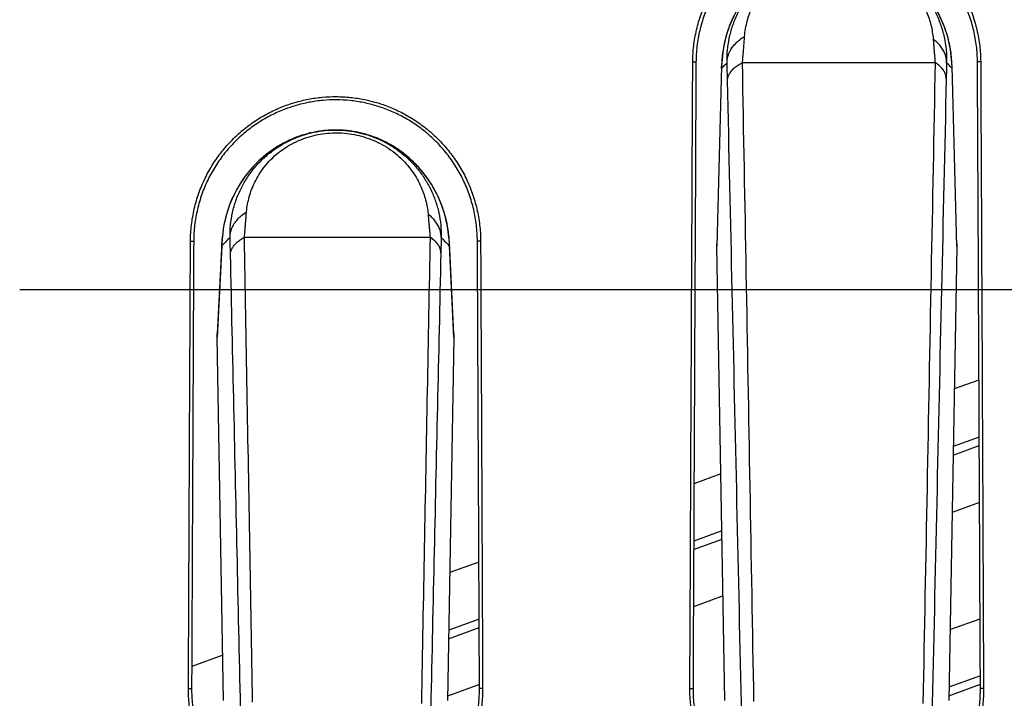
# Model space of a CAD drawing. Header units: inches. Extents: x 0 to 34, y 0 to 22.
# Tile 20 of 64: x 9.32 to 9.595, y 10.671 to 10.861. Entities that reach past the tile are written whole.
import ezdxf

# ---------------------------------------------------------------- set-up
doc = ezdxf.new("R2010")
doc.units = ezdxf.units.IN
doc.header["$LTSCALE"] = 1.87
doc.header["$MEASUREMENT"] = 0
doc.layers.get('0').update_dxf_attribs({"linetype": 'CONTINUOUS'})
doc.layers.add('DIMENSIONS', color=7, linetype='CONTINUOUS')
doc.styles.get("Standard").update_dxf_attribs({"font": 'txt', "width": 0.8})
doc.dimstyles.new('DIMSTYLE_1', dxfattribs={"dimtxt": 0.125, "dimasz": 0.18, "dimexe": 0.18, "dimexo": 0.0625, "dimgap": 0.09, "dimtad": 0, "dimtih": 1, "dimtoh": 1, "dimdec": 3, "dimzin": 4, "dimdsep": 46, "dimtxsty": 'STANDARD', "dimblk": '_FILLED', "dimblk1": '_FILLED', "dimblk2": '_FILLED', "dimcen": 0.09, "dimadec": 0, "dimazin": 0, "dimtp": 0.01, "dimtm": 0.01, "dimtfac": 1, "dimtdec": 3, "dimtofl": 0, "dimtmove": 0, "dimatfit": 3, "dimldrblk": '_FILLED', "dimfxl": 1, "dimtolj": 1, "dimtzin": 4, "dimarcsym": 0})

# ---------------------------------------------------------------- blocks, each defined once
blk = doc.blocks.new('_FILLED')
at = {"color": 0, "linetype": 'BYBLOCK'}
blk.add_solid([(0, 0), (-1, 0.1736), (-1, -0.1736)], dxfattribs=at)
blk = doc.blocks.new('*D5')
at = {"layer": 'DIMENSIONS', "color": 2, "linetype": 'CONTINUOUS'}
for p, q in [((9.32, 10.7853), (11.60891, 10.7853)), ((11.48391, 10.7853), (11.48391, 8.64901)), ((11.48391, 6.46932), (11.48391, 8.39901)), ((10.17781, 6.46932), (11.60891, 6.46932))]:
    blk.add_line(p, q, dxfattribs=at)
at = {"layer": 'DIMENSIONS', "color": 2, "linetype": 'CONTINUOUS', "xscale": 0.18, "yscale": 0.18, "zscale": 0.18}
for p, rotation in [((11.48391, 10.7853), 90), ((11.48391, 6.46932), 270)]:
    blk.add_blockref('_FILLED', p, dxfattribs=dict(at, rotation=rotation))
at = {"layer": 'DIMENSIONS', "color": 2, "linetype": 'CONTINUOUS', "width": 0.8}
for s, p in [('[', (11.39641, 8.46151)), (']', (12.09641, 8.46151)), ('4.316', (10.77141, 8.46151)), ('109.63', (11.49641, 8.46151))]:
    blk.add_text(s, height=0.125, dxfattribs=at).set_placement(p)

msp = doc.modelspace()

# ---------------------------------------------------------------- linework, layer by layer
at = {"color": 7, "linetype": 'CONTINUOUS'}
for p, q in [((9.50801, 10.84882), (9.50891, 10.84882)), ((9.51604, 10.84769), (9.51474, 10.79742)), ((9.51603, 10.84704), (9.51604, 10.84769)), ((9.52189, 10.84869), (9.57571, 10.84866)), ((9.58174, 10.79742), (9.58045, 10.84769)), ((9.58045, 10.84704), (9.58045, 10.84769)), ((9.58843, 10.84882), (9.58753, 10.84882)), ((9.3677, 10.79882), (9.3686, 10.79882)), ((9.37644, 10.79842), (9.3752, 10.77292)), ((9.37642, 10.79744), (9.37644, 10.79842)), ((9.38275, 10.79988), (9.43464, 10.79986)), ((9.44128, 10.77292), (9.44005, 10.79842)), ((9.44006, 10.79744), (9.44005, 10.79842)), ((9.44875, 10.79882), (9.44785, 10.79882)), ((9.51474, 10.79742), (9.51474, 10.79808)), ((9.58174, 10.79808), (9.58174, 10.79742)), ((9.37642, 10.79744), (9.37519, 10.77194)), ((9.4413, 10.77192), (9.44006, 10.79744)), ((9.51697, 10.67054), (9.51474, 10.79742)), ((9.58174, 10.79742), (9.57951, 10.67054)), ((9.37697, 10.67054), (9.37519, 10.77192)), ((9.4413, 10.77192), (9.43951, 10.67054)), ((9.58796, 10.76001), (9.58104, 10.7575)), ((9.58804, 10.74408), (9.58076, 10.74143)), ((9.58072, 10.73905), (9.58805, 10.74172)), ((9.51586, 10.73377), (9.50834, 10.73104)), ((9.58812, 10.72578), (9.58043, 10.72299)), ((9.50826, 10.71268), (9.51618, 10.71556)), ((9.51614, 10.71791), (9.50827, 10.71505)), ((9.44827, 10.70917), (9.44014, 10.70621)), ((9.51646, 10.6997), (9.50819, 10.69669)), ((9.43981, 10.68776), (9.44835, 10.69087)), ((9.44834, 10.69324), (9.43986, 10.69015)), ((9.57986, 10.6903), (9.58827, 10.69336)), ((9.37675, 10.68314), (9.36805, 10.67997)), ((9.58834, 10.67743), (9.57958, 10.67423)), ((9.44842, 10.67494), (9.43953, 10.6717)), ((9.57953, 10.67185), (9.58835, 10.67506)), ((9.36714, 10.67382), (9.36802, 10.67382)), ((9.44931, 10.67382), (9.44843, 10.67382)), ((9.5072, 10.67382), (9.50808, 10.67382)), ((9.58924, 10.67382), (9.58836, 10.67382))]:
    msp.add_line(p, q, dxfattribs=at)
for points in [[(9.53298, 10.87588), (9.53186, 10.87523), (9.53055, 10.8744), (9.52929, 10.8735), (9.52807, 10.87255), (9.52686, 10.8715), (9.52561, 10.87031), (9.5243, 10.8689), (9.52301, 10.86734), (9.52175, 10.8656), (9.52054, 10.86366), (9.51937, 10.86146), (9.51827, 10.85892), (9.51728, 10.85592), (9.51647, 10.85227), (9.51604, 10.84769)], [(9.58045, 10.84769), (9.58002, 10.85222), (9.57923, 10.85584), (9.57825, 10.85882), (9.57716, 10.86135), (9.57601, 10.86355), (9.57481, 10.86548), (9.57357, 10.86721), (9.5723, 10.86877), (9.571, 10.87018), (9.56976, 10.87138), (9.56855, 10.87243), (9.56735, 10.87338), (9.56611, 10.87427), (9.56483, 10.87511), (9.56349, 10.87589), (9.56286, 10.87622)], [(9.39557, 10.82709), (9.39529, 10.82696), (9.39424, 10.82645), (9.39319, 10.82589), (9.39212, 10.82527), (9.39105, 10.82459), (9.38999, 10.82386), (9.38898, 10.82309), (9.38799, 10.82228), (9.38702, 10.82142), (9.38607, 10.82049), (9.38513, 10.81951), (9.3842, 10.81845), (9.38328, 10.8173), (9.38237, 10.81605), (9.38148, 10.81468), (9.38058, 10.81314), (9.37961, 10.81123), (9.37864, 10.80894), (9.37773, 10.80622), (9.37694, 10.80285), (9.37644, 10.79842)], [(9.44005, 10.79842), (9.43954, 10.80284), (9.43876, 10.80622), (9.43785, 10.80894), (9.43688, 10.81122), (9.43591, 10.81314), (9.43501, 10.81468), (9.43411, 10.81604), (9.4332, 10.81729), (9.43228, 10.81844), (9.43136, 10.8195), (9.43042, 10.82049), (9.42946, 10.82141), (9.42849, 10.82228), (9.42751, 10.82309), (9.42649, 10.82385), (9.42544, 10.82458), (9.42437, 10.82527), (9.4233, 10.82589), (9.42225, 10.82645), (9.4212, 10.82696), (9.42017, 10.82741)]]:
    msp.add_lwpolyline(points, dxfattribs=at)
for points, knots in [([(9.50801, 10.84882), (9.50801, 10.85032), (9.5082, 10.85334), (9.50899, 10.85781), (9.51027, 10.86217), (9.51202, 10.86633), (9.51419, 10.8702), (9.51672, 10.87375), (9.51956, 10.87694), (9.52267, 10.87977), (9.526, 10.88222), (9.52951, 10.88429), (9.53317, 10.88598), (9.53693, 10.88729), (9.54077, 10.8882), (9.54463, 10.88874), (9.54851, 10.8889), (9.55238, 10.88868), (9.55622, 10.88809), (9.56001, 10.88713), (9.56373, 10.8858), (9.56733, 10.88408), (9.57078, 10.88199), (9.57404, 10.87954), (9.57708, 10.87673), (9.57986, 10.87357), (9.58234, 10.87006), (9.58447, 10.86623), (9.58619, 10.86211), (9.58745, 10.85779), (9.58824, 10.85333), (9.58843, 10.85032), (9.58843, 10.84882)], [0, 0, 0, 0, 0.035824, 0.071952, 0.108009, 0.143876, 0.179135, 0.213657, 0.247509, 0.280731, 0.31355, 0.345879, 0.377844, 0.409456, 0.440623, 0.471575, 0.502296, 0.532983, 0.563815, 0.594775, 0.626108, 0.657722, 0.689643, 0.722018, 0.754759, 0.788121, 0.822166, 0.856976, 0.892458, 0.928214, 0.964168, 1, 1, 1, 1]), ([(9.58753, 10.84882), (9.58752, 10.85029), (9.58734, 10.85325), (9.58656, 10.85762), (9.58532, 10.86186), (9.58363, 10.86589), (9.58153, 10.86964), (9.5791, 10.87307), (9.57638, 10.87616), (9.5734, 10.87889), (9.57021, 10.88128), (9.56685, 10.88331), (9.56334, 10.88498), (9.55972, 10.88627), (9.55603, 10.88721), (9.55229, 10.88778), (9.54852, 10.88799), (9.54475, 10.88784), (9.54098, 10.88732), (9.53725, 10.88643), (9.53358, 10.88517), (9.53001, 10.88353), (9.52658, 10.88151), (9.52332, 10.87913), (9.52027, 10.87637), (9.51749, 10.87325), (9.515, 10.86979), (9.51286, 10.86599), (9.51115, 10.86192), (9.50988, 10.85764), (9.5091, 10.85326), (9.50892, 10.85029), (9.50891, 10.84882)], [0, 0, 0, 0, 0.03597, 0.072059, 0.107941, 0.143528, 0.178411, 0.212489, 0.24585, 0.278564, 0.31089, 0.342736, 0.37425, 0.405464, 0.436294, 0.466993, 0.497545, 0.528133, 0.558961, 0.59001, 0.621519, 0.653406, 0.685687, 0.71849, 0.751723, 0.785613, 0.820205, 0.855568, 0.891565, 0.927764, 0.964038, 1, 1, 1, 1]), ([(9.51759, 10.84863), (9.51757, 10.84984), (9.51766, 10.85227), (9.51823, 10.85586), (9.51922, 10.85935), (9.52062, 10.86268), (9.52239, 10.86582), (9.5245, 10.8687), (9.52691, 10.8713), (9.52958, 10.87359), (9.53246, 10.87554), (9.53551, 10.87713), (9.53868, 10.87836), (9.54194, 10.87923), (9.54526, 10.87973), (9.5486, 10.87987), (9.55192, 10.87966), (9.5552, 10.87908), (9.5584, 10.87816), (9.5615, 10.87688), (9.56446, 10.87527), (9.56726, 10.87332), (9.56985, 10.87104), (9.57219, 10.86846), (9.57423, 10.86562), (9.57595, 10.86253), (9.57731, 10.85924), (9.57829, 10.85579), (9.57885, 10.85222), (9.57894, 10.84981), (9.57892, 10.8486)], [0, 0, 0, 0, 0.03738, 0.074647, 0.111796, 0.148826, 0.185684, 0.2223, 0.258634, 0.294663, 0.330331, 0.365546, 0.400342, 0.434879, 0.469245, 0.503483, 0.537618, 0.571683, 0.60576, 0.639992, 0.674525, 0.709469, 0.74486, 0.780558, 0.816452, 0.852575, 0.889007, 0.925767, 0.962795, 1, 1, 1, 1]), ([(9.52248, 10.85597), (9.52254, 10.85671), (9.52273, 10.85816), (9.5232, 10.86027), (9.52384, 10.86233), (9.52469, 10.86438), (9.52579, 10.86647), (9.5272, 10.86862), (9.52896, 10.87075), (9.53104, 10.87275), (9.53338, 10.87451), (9.5359, 10.87599), (9.53853, 10.87719), (9.54125, 10.87808), (9.544, 10.87868), (9.54678, 10.87899), (9.54955, 10.87902), (9.55233, 10.87877), (9.55507, 10.87824), (9.55776, 10.87744), (9.56036, 10.87636), (9.56286, 10.87501), (9.56523, 10.87339), (9.56742, 10.87151), (9.56936, 10.86941), (9.57101, 10.86719), (9.57232, 10.86499), (9.5733, 10.86291), (9.57403, 10.86096), (9.57457, 10.85908), (9.57496, 10.85718), (9.57511, 10.85589), (9.57516, 10.85522)], [0, 0, 0, 0, 0.028687, 0.056427, 0.083954, 0.112215, 0.142307, 0.175439, 0.211497, 0.249106, 0.286999, 0.324745, 0.36206, 0.398918, 0.435315, 0.471195, 0.506852, 0.542713, 0.578884, 0.615126, 0.651331, 0.687822, 0.724898, 0.762357, 0.7995, 0.835562, 0.869066, 0.898556, 0.924787, 0.949466, 0.974106, 1, 1, 1, 1]), ([(9.53295, 10.87586), (9.53278, 10.87577), (9.53185, 10.87524), (9.53018, 10.87419), (9.52799, 10.87254), (9.52586, 10.87062), (9.5238, 10.8684), (9.52186, 10.86585), (9.52007, 10.86294), (9.51848, 10.85964), (9.51719, 10.8559), (9.51632, 10.85187), (9.51608, 10.84906), (9.51604, 10.84769)], [0, 0, 0, 0, 0.017258, 0.093038, 0.172417, 0.255739, 0.343489, 0.436315, 0.535067, 0.640858, 0.755199, 0.880192, 1, 1, 1, 1]), ([(9.58044, 10.84769), (9.5804, 10.84907), (9.58016, 10.85188), (9.57929, 10.85592), (9.57799, 10.85968), (9.5764, 10.86299), (9.5746, 10.86589), (9.57264, 10.86844), (9.57057, 10.87067), (9.56843, 10.87259), (9.56624, 10.87423), (9.56438, 10.8754), (9.56325, 10.87602), (9.56289, 10.87621)], [0, 0, 0, 0, 0.117722, 0.240451, 0.352707, 0.45656, 0.553492, 0.644605, 0.730728, 0.812494, 0.890372, 0.964693, 1, 1, 1, 1]), ([(9.51759, 10.84863), (9.51759, 10.84902), (9.51766, 10.84981), (9.51797, 10.85097), (9.5185, 10.85211), (9.51923, 10.85319), (9.52015, 10.85421), (9.52124, 10.85515), (9.52205, 10.85571), (9.52248, 10.85597)], [0, 0, 0, 0, 0.127053, 0.256719, 0.391084, 0.531775, 0.679879, 0.835939, 1, 1, 1, 1]), ([(9.52189, 10.84869), (9.52193, 10.8491), (9.52201, 10.84995), (9.52213, 10.85128), (9.52224, 10.85274), (9.52236, 10.85432), (9.52244, 10.85541), (9.52248, 10.85597)], [0, 0, 0, 0, 0.166466, 0.350471, 0.550848, 0.767346, 1, 1, 1, 1]), ([(9.57892, 10.8486), (9.57892, 10.849), (9.57885, 10.84981), (9.57852, 10.851), (9.57798, 10.85216), (9.57723, 10.85326), (9.57629, 10.8543), (9.57556, 10.85492), (9.57516, 10.85522)], [0, 0, 0, 0, 0.151955, 0.307051, 0.467791, 0.636119, 0.813315, 1, 1, 1, 1]), ([(9.57516, 10.85522), (9.5752, 10.85479), (9.57526, 10.85395), (9.57536, 10.85274), (9.57545, 10.85161), (9.57554, 10.85055), (9.57563, 10.84958), (9.57568, 10.84896), (9.57571, 10.84866)], [0, 0, 0, 0, 0.196759, 0.381591, 0.55478, 0.715555, 0.864433, 1, 1, 1, 1]), ([(9.5072, 10.67382), (9.50729, 10.69343), (9.50746, 10.73249), (9.50773, 10.79083), (9.50791, 10.82954), (9.50801, 10.84882)], [0, 0, 0, 0, 0.336249, 0.669629, 1, 1, 1, 1]), ([(9.50891, 10.84882), (9.50881, 10.82956), (9.50862, 10.79085), (9.50835, 10.73252), (9.50817, 10.69344), (9.50808, 10.67382)], [0, 0, 0, 0, 0.330158, 0.66354, 1, 1, 1, 1]), ([(9.51636, 10.84737), (9.51651, 10.84753), (9.51692, 10.84794), (9.51733, 10.84836), (9.51759, 10.84863)], [0, 0, 0, 0, 0.366691, 1, 1, 1, 1]), ([(9.51771, 10.84356), (9.5177, 10.8441), (9.51768, 10.8452), (9.51763, 10.84689), (9.51761, 10.84804), (9.51759, 10.84863)], [0, 0, 0, 0, 0.319791, 0.653467, 1, 1, 1, 1]), ([(9.51771, 10.84356), (9.51771, 10.84387), (9.5178, 10.84452), (9.51818, 10.84546), (9.51879, 10.84636), (9.51963, 10.84721), (9.52068, 10.84801), (9.52147, 10.84847), (9.52189, 10.84869)], [0, 0, 0, 0, 0.135337, 0.277937, 0.433117, 0.60432, 0.793221, 1, 1, 1, 1]), ([(9.52509, 10.6702), (9.52474, 10.6902), (9.52403, 10.73005), (9.52297, 10.78955), (9.52225, 10.82904), (9.52189, 10.84869)], [0, 0, 0, 0, 0.336281, 0.669662, 1, 1, 1, 1]), ([(9.57571, 10.84866), (9.57533, 10.82896), (9.57457, 10.78937), (9.57344, 10.72971), (9.57269, 10.68975), (9.57232, 10.66968)], [0, 0, 0, 0, 0.330191, 0.663573, 1, 1, 1, 1]), ([(9.57881, 10.84415), (9.57881, 10.84447), (9.57872, 10.84513), (9.57832, 10.8461), (9.57767, 10.84703), (9.57679, 10.8479), (9.57609, 10.84842), (9.57571, 10.84867)], [0, 0, 0, 0, 0.169847, 0.349137, 0.544734, 0.760996, 1, 1, 1, 1]), ([(9.57892, 10.8486), (9.5789, 10.84809), (9.57888, 10.84708), (9.57884, 10.84559), (9.57882, 10.84462), (9.57881, 10.84415)], [0, 0, 0, 0, 0.345722, 0.679429, 1, 1, 1, 1]), ([(9.58836, 10.67382), (9.58827, 10.69344), (9.58809, 10.73252), (9.58782, 10.79085), (9.58763, 10.82956), (9.58753, 10.84882)], [0, 0, 0, 0, 0.336462, 0.669844, 1, 1, 1, 1]), ([(9.58843, 10.84882), (9.58853, 10.82955), (9.58871, 10.79083), (9.58898, 10.73249), (9.58915, 10.69343), (9.58924, 10.67382)], [0, 0, 0, 0, 0.330369, 0.663749, 1, 1, 1, 1]), ([(9.52168, 10.66592), (9.52124, 10.68583), (9.52036, 10.72549), (9.51904, 10.7847), (9.51816, 10.824), (9.51771, 10.84356)], [0, 0, 0, 0, 0.33627, 0.669651, 1, 1, 1, 1]), ([(9.57881, 10.84415), (9.57837, 10.82452), (9.57748, 10.7851), (9.57615, 10.7257), (9.57527, 10.68592), (9.57483, 10.66594)], [0, 0, 0, 0, 0.330315, 0.663697, 1, 1, 1, 1]), ([(9.3677, 10.79882), (9.36771, 10.80033), (9.3679, 10.80336), (9.36869, 10.80784), (9.36996, 10.81222), (9.37171, 10.81638), (9.37387, 10.82027), (9.37641, 10.82384), (9.37926, 10.82708), (9.38239, 10.82994), (9.38576, 10.83243), (9.3893, 10.83453), (9.39298, 10.83624), (9.39676, 10.83756), (9.40061, 10.83849), (9.40453, 10.83904), (9.40846, 10.83921), (9.4124, 10.83899), (9.41629, 10.8384), (9.42012, 10.83743), (9.42386, 10.83608), (9.42748, 10.83435), (9.43097, 10.83224), (9.43428, 10.82976), (9.43735, 10.8269), (9.44016, 10.8237), (9.44265, 10.82016), (9.44478, 10.8163), (9.4465, 10.81217), (9.44777, 10.80782), (9.44855, 10.80335), (9.44874, 10.80033), (9.44875, 10.79882)], [0, 0, 0, 0, 0.035692, 0.071648, 0.107536, 0.143188, 0.178212, 0.212644, 0.2465, 0.279955, 0.312915, 0.345289, 0.377194, 0.408623, 0.439836, 0.470858, 0.501908, 0.532925, 0.563854, 0.594905, 0.626102, 0.657718, 0.689749, 0.72233, 0.755386, 0.788829, 0.822863, 0.857517, 0.892852, 0.928497, 0.964309, 1, 1, 1, 1]), ([(9.44785, 10.79882), (9.44784, 10.8003), (9.44766, 10.80326), (9.44689, 10.80764), (9.44564, 10.81191), (9.44395, 10.81596), (9.44185, 10.81974), (9.4394, 10.82321), (9.43666, 10.82633), (9.43366, 10.8291), (9.43044, 10.83152), (9.42703, 10.83357), (9.42348, 10.83527), (9.41982, 10.83658), (9.41607, 10.83753), (9.41229, 10.8381), (9.40847, 10.83831), (9.40465, 10.83815), (9.40084, 10.83762), (9.39707, 10.83671), (9.39336, 10.83543), (9.38976, 10.83376), (9.3863, 10.83171), (9.38302, 10.82929), (9.37996, 10.82651), (9.37717, 10.82336), (9.37468, 10.81987), (9.37254, 10.81605), (9.37082, 10.81196), (9.36957, 10.80767), (9.36879, 10.80327), (9.3686, 10.8003), (9.3686, 10.79882)], [0, 0, 0, 0, 0.035764, 0.071686, 0.107436, 0.14293, 0.177767, 0.211848, 0.245255, 0.278048, 0.310478, 0.342453, 0.374117, 0.405488, 0.436472, 0.467314, 0.497999, 0.528715, 0.559659, 0.59082, 0.62243, 0.654396, 0.686725, 0.719544, 0.752759, 0.786598, 0.821098, 0.856328, 0.892157, 0.928168, 0.96424, 1, 1, 1, 1]), ([(9.37876, 10.79982), (9.37874, 10.80098), (9.37883, 10.80331), (9.37938, 10.80676), (9.38033, 10.81011), (9.38166, 10.81331), (9.38336, 10.81632), (9.38538, 10.81909), (9.38769, 10.82159), (9.39025, 10.8238), (9.39303, 10.82568), (9.39596, 10.82722), (9.39902, 10.8284), (9.40215, 10.82924), (9.40533, 10.82973), (9.40853, 10.82987), (9.41171, 10.82967), (9.41485, 10.82913), (9.41793, 10.82825), (9.42092, 10.82703), (9.42379, 10.82548), (9.42649, 10.82359), (9.429, 10.8214), (9.43126, 10.81891), (9.43323, 10.81616), (9.43489, 10.81319), (9.4362, 10.81003), (9.43713, 10.80671), (9.43768, 10.80328), (9.43776, 10.80096), (9.43774, 10.7998)], [0, 0, 0, 0, 0.037296, 0.074488, 0.111572, 0.148544, 0.185327, 0.221848, 0.258112, 0.294152, 0.329901, 0.365208, 0.400055, 0.434571, 0.468846, 0.502915, 0.536844, 0.570777, 0.604867, 0.639198, 0.67389, 0.709052, 0.744616, 0.780437, 0.816416, 0.852601, 0.889052, 0.925774, 0.962758, 1, 1, 1, 1]), ([(9.38336, 10.80696), (9.38342, 10.80769), (9.38361, 10.80912), (9.3841, 10.8112), (9.38477, 10.81324), (9.38565, 10.81529), (9.38681, 10.8174), (9.38829, 10.81955), (9.39014, 10.82165), (9.39228, 10.82357), (9.39466, 10.82523), (9.3972, 10.8266), (9.39984, 10.82767), (9.40254, 10.82844), (9.40527, 10.82891), (9.40802, 10.82909), (9.41077, 10.82899), (9.41349, 10.8286), (9.41618, 10.82794), (9.4188, 10.82699), (9.42134, 10.82577), (9.42374, 10.82426), (9.42597, 10.82248), (9.42797, 10.82048), (9.42966, 10.81834), (9.43101, 10.81621), (9.43204, 10.81416), (9.43283, 10.81221), (9.43341, 10.8103), (9.43384, 10.80834), (9.43402, 10.80701), (9.43407, 10.80633)], [0, 0, 0, 0, 0.029448, 0.057974, 0.08646, 0.116035, 0.148008, 0.183427, 0.221385, 0.260367, 0.299501, 0.338355, 0.376608, 0.41431, 0.451518, 0.488422, 0.525291, 0.562301, 0.599504, 0.636941, 0.674726, 0.712877, 0.751252, 0.789636, 0.82689, 0.861147, 0.891517, 0.919292, 0.945867, 0.972447, 1, 1, 1, 1]), ([(9.40531, 10.82968), (9.40515, 10.82966), (9.40452, 10.8296), (9.4034, 10.82944), (9.40192, 10.82917), (9.40039, 10.82881), (9.39882, 10.82835), (9.39722, 10.82779), (9.39613, 10.82734), (9.39557, 10.82709), (9.39554, 10.82708)], [0, 0, 0, 0, 0.046762, 0.187082, 0.335266, 0.490649, 0.651858, 0.818269, 0.989561, 1, 1, 1, 1]), ([(9.40843, 10.82982), (9.40813, 10.82982), (9.40738, 10.82981), (9.40637, 10.82977), (9.40566, 10.82971), (9.40538, 10.82968)], [0, 0, 0, 0, 0.302302, 0.730814, 1, 1, 1, 1]), ([(9.4202, 10.8274), (9.41982, 10.82756), (9.41892, 10.82792), (9.41748, 10.82841), (9.41589, 10.82887), (9.41434, 10.82922), (9.41284, 10.82948), (9.41141, 10.82966), (9.41007, 10.82977), (9.40913, 10.82981), (9.40865, 10.82981), (9.40859, 10.82981)], [0, 0, 0, 0, 0.101804, 0.244838, 0.383562, 0.517245, 0.644558, 0.765417, 0.878412, 0.984813, 1, 1, 1, 1]), ([(9.39554, 10.82708), (9.39503, 10.82684), (9.39397, 10.82633), (9.39238, 10.82545), (9.39077, 10.82443), (9.38917, 10.82327), (9.38759, 10.82196), (9.38604, 10.8205), (9.38452, 10.81886), (9.38305, 10.81703), (9.38165, 10.81501), (9.38034, 10.81276), (9.37914, 10.81027), (9.37809, 10.80751), (9.37723, 10.80445), (9.37668, 10.80139), (9.3765, 10.79934), (9.37646, 10.79842)], [0, 0, 0, 0, 0.046527, 0.097488, 0.1501, 0.204556, 0.261083, 0.319947, 0.381442, 0.44591, 0.513745, 0.585416, 0.661487, 0.742665, 0.829838, 0.924163, 1, 1, 1, 1]), ([(9.44003, 10.79842), (9.43998, 10.79934), (9.4398, 10.8014), (9.43925, 10.80447), (9.43839, 10.80754), (9.43733, 10.8103), (9.43612, 10.8128), (9.4348, 10.81506), (9.43339, 10.81709), (9.43191, 10.81892), (9.43038, 10.82056), (9.42882, 10.82203), (9.42722, 10.82334), (9.42561, 10.8245), (9.42398, 10.82552), (9.42235, 10.82642), (9.42108, 10.82702), (9.42036, 10.82733), (9.4202, 10.8274)], [0, 0, 0, 0, 0.074489, 0.167029, 0.252557, 0.332212, 0.406867, 0.477217, 0.54382, 0.607136, 0.667559, 0.725423, 0.781025, 0.834614, 0.886419, 0.936623, 0.985385, 1, 1, 1, 1]), ([(9.37876, 10.79982), (9.37876, 10.80026), (9.37885, 10.80115), (9.37926, 10.80246), (9.37993, 10.80373), (9.38085, 10.80492), (9.382, 10.80602), (9.38289, 10.80666), (9.38336, 10.80696)], [0, 0, 0, 0, 0.14911, 0.302082, 0.46193, 0.630841, 0.810074, 1, 1, 1, 1]), ([(9.38275, 10.79988), (9.38278, 10.8002), (9.38285, 10.80087), (9.38295, 10.80192), (9.38304, 10.80306), (9.38315, 10.80429), (9.38325, 10.8056), (9.38332, 10.8065), (9.38336, 10.80696)], [0, 0, 0, 0, 0.135379, 0.284418, 0.444976, 0.617984, 0.802866, 1, 1, 1, 1]), ([(9.43774, 10.7998), (9.43774, 10.80019), (9.43767, 10.80099), (9.43735, 10.80216), (9.43682, 10.8033), (9.43609, 10.80439), (9.43517, 10.80542), (9.43446, 10.80604), (9.43407, 10.80633)], [0, 0, 0, 0, 0.152088, 0.30728, 0.468057, 0.636351, 0.813451, 1, 1, 1, 1]), ([(9.43407, 10.80633), (9.43411, 10.80589), (9.43418, 10.80505), (9.43428, 10.80384), (9.43438, 10.80272), (9.43447, 10.80168), (9.43456, 10.80074), (9.43461, 10.80014), (9.43464, 10.79986)], [0, 0, 0, 0, 0.202422, 0.389817, 0.563174, 0.722289, 0.869105, 1, 1, 1, 1]), ([(9.36714, 10.67382), (9.3672, 10.68779), (9.36732, 10.71565), (9.36751, 10.75732), (9.36764, 10.78501), (9.3677, 10.79882)], [0, 0, 0, 0, 0.335354, 0.66871, 1, 1, 1, 1]), ([(9.3686, 10.79882), (9.36853, 10.78502), (9.3684, 10.75733), (9.36821, 10.71566), (9.36808, 10.6878), (9.36802, 10.67382)], [0, 0, 0, 0, 0.331143, 0.664501, 1, 1, 1, 1]), ([(9.37876, 10.79982), (9.37837, 10.79942), (9.37776, 10.7988), (9.37715, 10.79817), (9.37692, 10.79795)], [0, 0, 0, 0, 0.636174, 1, 1, 1, 1]), ([(9.37888, 10.79505), (9.37887, 10.79556), (9.37884, 10.79659), (9.3788, 10.79818), (9.37878, 10.79927), (9.37876, 10.79982)], [0, 0, 0, 0, 0.31952, 0.653248, 1, 1, 1, 1]), ([(9.37888, 10.79505), (9.37888, 10.79534), (9.37896, 10.79594), (9.37931, 10.79682), (9.37988, 10.79767), (9.38065, 10.79847), (9.38162, 10.79923), (9.38236, 10.79967), (9.38275, 10.79988)], [0, 0, 0, 0, 0.135366, 0.277943, 0.43303, 0.604121, 0.793001, 1, 1, 1, 1]), ([(9.38507, 10.67007), (9.38482, 10.68459), (9.3843, 10.71354), (9.38353, 10.75681), (9.38301, 10.78556), (9.38275, 10.79988)], [0, 0, 0, 0, 0.33557, 0.668927, 1, 1, 1, 1]), ([(9.43464, 10.79986), (9.43436, 10.78549), (9.43382, 10.75666), (9.433, 10.71325), (9.43246, 10.6842), (9.43219, 10.66963)], [0, 0, 0, 0, 0.330932, 0.664292, 1, 1, 1, 1]), ([(9.43764, 10.79553), (9.43764, 10.79584), (9.43755, 10.79647), (9.43716, 10.7974), (9.43653, 10.79829), (9.43568, 10.79913), (9.435, 10.79962), (9.43464, 10.79986)], [0, 0, 0, 0, 0.168954, 0.347643, 0.543122, 0.75986, 1, 1, 1, 1]), ([(9.43774, 10.7998), (9.43773, 10.79931), (9.4377, 10.79834), (9.43767, 10.79691), (9.43765, 10.79598), (9.43764, 10.79553)], [0, 0, 0, 0, 0.34589, 0.679637, 1, 1, 1, 1]), ([(9.43774, 10.7998), (9.43813, 10.7994), (9.43873, 10.79879), (9.43934, 10.79817), (9.43956, 10.79795)], [0, 0, 0, 0, 0.637623, 1, 1, 1, 1]), ([(9.44843, 10.67382), (9.44837, 10.6878), (9.44824, 10.71566), (9.44805, 10.75733), (9.44792, 10.78502), (9.44785, 10.79882)], [0, 0, 0, 0, 0.3355, 0.668858, 1, 1, 1, 1]), ([(9.44875, 10.79882), (9.44881, 10.78501), (9.44894, 10.75732), (9.44913, 10.71565), (9.44925, 10.68779), (9.44931, 10.67382)], [0, 0, 0, 0, 0.331288, 0.664645, 1, 1, 1, 1]), ([(9.43764, 10.79553), (9.43732, 10.78121), (9.43667, 10.75249), (9.43571, 10.70927), (9.43507, 10.68037), (9.43475, 10.66587)], [0, 0, 0, 0, 0.331216, 0.664575, 1, 1, 1, 1]), ([(9.38175, 10.66585), (9.38143, 10.6803), (9.3808, 10.7091), (9.37984, 10.75216), (9.3792, 10.78078), (9.37888, 10.79505)], [0, 0, 0, 0, 0.335403, 0.668762, 1, 1, 1, 1]), ([(9.44931, 10.67382), (9.44931, 10.6723), (9.44915, 10.66924), (9.44841, 10.66472), (9.44717, 10.6603), (9.44546, 10.65609), (9.44333, 10.65214), (9.44081, 10.64849), (9.43796, 10.64518), (9.43481, 10.64222), (9.4314, 10.63963), (9.42779, 10.63744), (9.42402, 10.63564), (9.42013, 10.63425), (9.41614, 10.63326), (9.41209, 10.63267), (9.408, 10.63249), (9.40392, 10.63272), (9.39989, 10.63334), (9.39594, 10.63437), (9.39208, 10.63578), (9.38836, 10.6376), (9.38481, 10.6398), (9.38145, 10.64238), (9.37835, 10.64533), (9.37554, 10.64862), (9.37306, 10.65224), (9.37095, 10.65616), (9.36926, 10.66035), (9.36804, 10.66474), (9.36729, 10.66925), (9.36713, 10.6723), (9.36714, 10.67382)], [0, 0, 0, 0, 0.035271, 0.070749, 0.106145, 0.141337, 0.175976, 0.210125, 0.243808, 0.277205, 0.310235, 0.342807, 0.375031, 0.406874, 0.438574, 0.470129, 0.501725, 0.533279, 0.564715, 0.596225, 0.627821, 0.659762, 0.692019, 0.724715, 0.757774, 0.791114, 0.824936, 0.859269, 0.894197, 0.929386, 0.964738, 1, 1, 1, 1]), ([(9.36802, 10.67382), (9.36801, 10.67235), (9.36817, 10.6694), (9.36888, 10.66504), (9.37005, 10.66079), (9.37166, 10.65673), (9.37367, 10.65293), (9.37604, 10.64942), (9.37872, 10.64621), (9.38169, 10.64334), (9.3849, 10.64081), (9.3883, 10.63864), (9.39069, 10.63744), (9.3919, 10.6369)], [0, 0, 0, 0, 0.094853, 0.189964, 0.284641, 0.37861, 0.470947, 0.561837, 0.651367, 0.740093, 0.827842, 0.914376, 1, 1, 1, 1]), ([(9.43596, 10.64453), (9.43691, 10.64544), (9.43873, 10.64735), (9.44119, 10.6505), (9.44334, 10.65393), (9.44517, 10.6576), (9.44662, 10.66149), (9.44767, 10.66553), (9.4483, 10.66965), (9.44844, 10.67243), (9.44843, 10.67382)], [0, 0, 0, 0, 0.120421, 0.242145, 0.365574, 0.490846, 0.617809, 0.745349, 0.87306, 1, 1, 1, 1]), ([(9.58924, 10.67382), (9.58924, 10.6723), (9.58908, 10.66925), (9.58833, 10.66473), (9.5871, 10.66032), (9.58539, 10.65611), (9.58326, 10.65216), (9.58074, 10.64852), (9.57789, 10.64521), (9.57474, 10.64226), (9.57134, 10.63968), (9.56773, 10.63748), (9.56397, 10.63569), (9.56008, 10.6343), (9.55609, 10.63332), (9.55204, 10.63274), (9.54796, 10.63256), (9.54388, 10.63279), (9.53986, 10.63342), (9.53591, 10.63444), (9.53207, 10.63586), (9.52836, 10.63767), (9.52482, 10.63987), (9.52147, 10.64245), (9.51838, 10.64539), (9.51558, 10.64868), (9.51311, 10.65228), (9.51101, 10.65619), (9.50933, 10.66037), (9.5081, 10.66475), (9.50736, 10.66925), (9.5072, 10.6723), (9.5072, 10.67382)], [0, 0, 0, 0, 0.035296, 0.070799, 0.10622, 0.141434, 0.176093, 0.210258, 0.243957, 0.277371, 0.310418, 0.343008, 0.375251, 0.407116, 0.43884, 0.470419, 0.502037, 0.533606, 0.565047, 0.59655, 0.628126, 0.660037, 0.692254, 0.724907, 0.75792, 0.791212, 0.824989, 0.859283, 0.894184, 0.929358, 0.964714, 1, 1, 1, 1]), ([(9.50808, 10.67382), (9.50808, 10.67239), (9.50822, 10.66952), (9.50889, 10.66528), (9.51, 10.66115), (9.51153, 10.65719), (9.51344, 10.65347), (9.51568, 10.65002), (9.51823, 10.64686), (9.52012, 10.64494), (9.52111, 10.64404)], [0, 0, 0, 0, 0.128192, 0.25666, 0.384527, 0.511467, 0.636295, 0.75915, 0.880162, 1, 1, 1, 1]), ([(9.57506, 10.6438), (9.57538, 10.64408), (9.57665, 10.64526), (9.57875, 10.64749), (9.58118, 10.65062), (9.58332, 10.65403), (9.58513, 10.65769), (9.58656, 10.66156), (9.5876, 10.66558), (9.58823, 10.66968), (9.58836, 10.67244), (9.58836, 10.67382)], [0, 0, 0, 0, 0.037955, 0.153799, 0.270918, 0.389672, 0.51021, 0.632351, 0.755043, 0.877894, 1, 1, 1, 1])]:
    msp.add_open_spline(points, degree=3, knots=knots, dxfattribs=at)
for points in [[(9.51604, 10.84769), (9.51604, 10.84747), (9.51604, 10.84726), (9.51603, 10.84704)], [(9.57943, 10.84808), (9.57926, 10.84825), (9.57909, 10.84843), (9.57892, 10.8486)], [(9.57994, 10.84756), (9.57977, 10.84773), (9.5796, 10.84791), (9.57943, 10.84808)], [(9.58045, 10.84704), (9.58028, 10.84721), (9.58011, 10.84739), (9.57994, 10.84756)], [(9.58045, 10.84704), (9.58045, 10.84726), (9.58044, 10.84747), (9.58044, 10.84769)], [(9.51603, 10.84704), (9.51614, 10.84715), (9.51625, 10.84726), (9.51636, 10.84737)], [(9.40538, 10.82968), (9.40536, 10.82968), (9.40534, 10.82968), (9.40531, 10.82968)], [(9.40859, 10.82981), (9.40854, 10.82982), (9.40849, 10.82982), (9.40843, 10.82982)], [(9.37646, 10.79842), (9.37644, 10.79809), (9.37643, 10.79777), (9.37642, 10.79744)], [(9.37692, 10.79795), (9.37676, 10.79778), (9.37659, 10.79761), (9.37642, 10.79744)], [(9.43956, 10.79795), (9.43973, 10.79778), (9.43989, 10.79761), (9.44006, 10.79744)], [(9.44006, 10.79744), (9.44005, 10.79777), (9.44004, 10.79809), (9.44003, 10.79842)], [(9.37519, 10.77201), (9.37518, 10.77231), (9.37519, 10.77261), (9.3752, 10.77292)], [(9.37519, 10.77192), (9.37519, 10.77195), (9.37519, 10.77198), (9.37519, 10.77201)], [(9.44128, 10.77292), (9.4413, 10.77262), (9.4413, 10.77233), (9.4413, 10.77204)], [(9.4413, 10.77204), (9.4413, 10.772), (9.4413, 10.77196), (9.4413, 10.77192)]]:
    msp.add_open_spline(points, degree=3, dxfattribs=at)

# ---------------------------------------------------------------- dimensions: what is measured, and where the dimension line sits
at = {"layer": 'DIMENSIONS', "color": 2, "linetype": 'CONTINUOUS'}
dim = msp.add_linear_dim(base=(11.48391, 10.7853), p1=(10.17781, 6.46932), p2=(9.32, 10.7853), angle=90, dimstyle='DIMSTYLE_1', dxfattribs=at)
dim.commit()
dim.dimension.update_dxf_attribs({"geometry": '*D5', "text_midpoint": (11.48391, 8.52401), "dimtype": 160})

doc.saveas('drawing.dxf')
